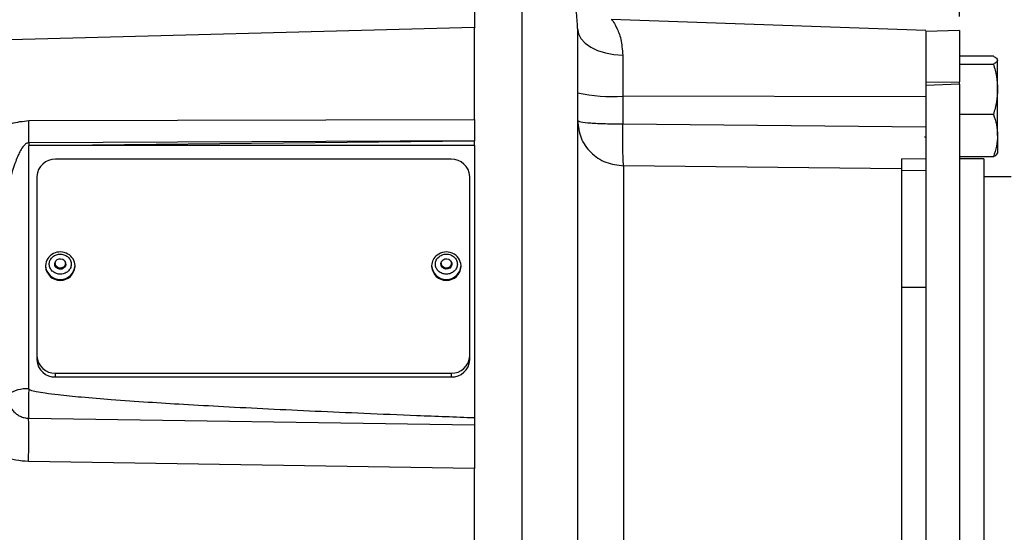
# Model space of a CAD drawing. Header units: inches. Extents: x 0.4 to 16.6, y 0.2 to 10.8.
# Tile 13 of 17: x 10.8 to 14.3, y 6.6 to 8.5. Entities that reach past the tile are written whole.
import ezdxf

# ---------------------------------------------------------------- set-up
doc = ezdxf.new("R2010")
doc.units = ezdxf.units.IN
doc.header["$MEASUREMENT"] = 0
doc.linetypes.add('CENTERX2', pattern=[0.8, 0.5, -0.1, 0.1, -0.1])
doc.layers.add('SLD-0', color=7, linetype='Continuous', lineweight=25)
doc.styles.add('SLDTEXTSTYLE0', font='TXT', dxfattribs={"width": 0.75})
doc.dimstyles.new('SLDDIMSTYLE0', dxfattribs={"dimtxt": 0.145833, "dimasz": 0.13, "dimexe": 0, "dimexo": 0.0625, "dimgap": 0.036458, "dimtad": 0, "dimtih": 1, "dimtoh": 1, "dimdec": 1, "dimlfac": 1.5, "dimrnd": 1e-09, "dimzin": 12, "dimdsep": 46, "dimtxsty": 'SLDTEXTSTYLE0', "dimsah": 1, "dimcen": 0.09, "dimadec": 0, "dimazin": 3, "dimtfac": 1, "dimtdec": 1, "dimtofl": 0, "dimtmove": 0, "dimatfit": 3, "dimfxl": 0, "dimfrac": 2, "dimtolj": 1, "dimtzin": 12, "dimarcsym": 0})

# ---------------------------------------------------------------- blocks, each defined once
blk = doc.blocks.new('_D_1')
at = {"layer": 'SLD-0', "color": 7}
for p, q in [((12.4649, 9.1307), (12.4649, 9.5551)), ((14.1903, 8.4689), (14.1903, 9.5551)), ((12.4649, 9.4301), (13.0226, 9.4301)), ((13.1947, 9.4301), (13.1503, 9.4301)), ((13.1503, 9.4301), (13.1503, 9.1984)), ((13.4102, 9.4301), (13.4546, 9.4301)), ((13.4546, 9.4301), (13.4546, 9.1984)), ((14.1903, 9.4301), (13.5822, 9.4301)), ((13.1503, 9.1984), (13.1947, 9.1984)), ((13.4546, 9.1984), (13.4102, 9.1984))]:
    blk.add_line(p, q, dxfattribs=at)
for points in [[(12.4649, 9.4301), (12.5949, 9.4101), (12.5949, 9.4501)], [(14.1903, 9.4301), (14.0603, 9.4501), (14.0603, 9.4101)]]:
    blk.add_solid(points, dxfattribs=at)
at = {"layer": 'SLD-0', "color": 7, "char_height": 0.14583, "attachment_point": 1, "style": 'SLDTEXTSTYLE0'}
for s, insert in [('2.6', (13.1678, 9.6477)), ('66', (13.1947, 9.3864))]:
    blk.add_mtext(s, dxfattribs=dict(at, insert=insert))
blk = doc.blocks.new('_D_2')
at = {"layer": 'SLD-0', "color": 7}
for p, q in [((7.8906, 7.9533), (7.8906, 10.0661)), ((12.4649, 9.1307), (12.4649, 10.0661)), ((7.8906, 9.9411), (9.9007, 9.9411)), ((10.0727, 9.9411), (10.0284, 9.9411)), ((10.0284, 9.9411), (10.0284, 9.7094)), ((10.396, 9.9411), (10.4403, 9.9411)), ((10.4403, 9.9411), (10.4403, 9.7094)), ((12.4649, 9.9411), (10.568, 9.9411)), ((10.0284, 9.7094), (10.0727, 9.7094)), ((10.4403, 9.7094), (10.396, 9.7094))]:
    blk.add_line(p, q, dxfattribs=at)
for points in [[(7.8906, 9.9411), (8.0206, 9.9211), (8.0206, 9.9611)], [(12.4649, 9.9411), (12.3349, 9.9611), (12.3349, 9.9211)]]:
    blk.add_solid(points, dxfattribs=at)
at = {"layer": 'SLD-0', "color": 7, "char_height": 0.14583, "attachment_point": 1, "style": 'SLDTEXTSTYLE0'}
for s, insert in [('6.9', (10.0997, 10.1587)), ('174', (10.0727, 9.8974))]:
    blk.add_mtext(s, dxfattribs=dict(at, insert=insert))
blk = doc.blocks.new('_D_3')
at = {"layer": 'SLD-0'}
for p, q in [((12.4649, 9.1307), (12.4649, 10.0661)), ((16.1576, 7.5499), (16.1576, 10.0661)), ((12.4649, 9.9411), (13.5502, 9.9411)), ((13.7222, 9.9411), (13.6779, 9.9411)), ((13.6779, 9.9411), (13.6779, 9.7094)), ((14.0455, 9.9411), (14.0899, 9.9411)), ((14.0899, 9.9411), (14.0899, 9.7094)), ((16.1576, 9.9411), (14.2175, 9.9411)), ((13.6779, 9.7094), (13.7222, 9.7094)), ((14.0899, 9.7094), (14.0455, 9.7094))]:
    blk.add_line(p, q, dxfattribs=at)
for points in [[(12.4649, 9.9411), (12.5949, 9.9211), (12.5949, 9.9611)], [(16.1576, 9.9411), (16.0276, 9.9611), (16.0276, 9.9211)]]:
    blk.add_solid(points, dxfattribs=at)
at = {"layer": 'SLD-0', "char_height": 0.14583, "attachment_point": 1, "style": 'SLDTEXTSTYLE0'}
for s, insert in [('5.5', (13.7492, 10.1587)), ('141', (13.7222, 9.8974))]:
    blk.add_mtext(s, dxfattribs=dict(at, insert=insert))

msp = doc.modelspace()

# ---------------------------------------------------------------- linework, layer by layer
at = {"color": 7, "linetype": 'Continuous', "lineweight": 25}
for p, q in [((12.4649, 8.7282), (12.4649, 8.4289)), ((14.071, 8.4191), (12.9512, 8.4582)), ((12.465, 8.4289), (10.2192, 8.3701)), ((14.1903, 8.4189), (14.0709, 8.4147)), ((14.0709, 8.4147), (14.0709, 8.2349)), ((14.1903, 8.4189), (14.1903, 8.2362)), ((12.9925, 8.3306), (12.9925, 8.1851)), ((14.3107, 8.327), (14.1903, 8.327)), ((14.3256, 8.2095), (14.3256, 8.313)), ((14.1903, 8.299), (14.3107, 8.299)), ((14.0709, 8.2349), (14.1903, 8.2362)), ((14.0709, 8.2349), (14.0709, 8.2233)), ((14.1903, 8.2271), (14.1903, 8.2362)), ((14.1903, 8.2271), (14.0709, 8.2233)), ((14.0709, 8.2233), (14.0709, 6.3183)), ((14.1903, 8.2271), (14.1903, 6.3197)), ((14.3256, 8.0446), (14.3256, 8.2095)), ((12.9925, 8.1851), (12.9925, 8.086)), ((14.0709, 8.1824), (12.9925, 8.1851)), ((10.8794, 8.0978), (12.4649, 8.1018)), ((12.4649, 8.1018), (12.4649, 8.1163)), ((14.3107, 8.1201), (14.1903, 8.1201)), ((12.9925, 8.086), (14.0709, 8.0759)), ((12.4649, 8.0263), (10.8794, 8.0186)), ((10.8794, 8.0094), (12.4649, 8.0263)), ((12.4649, 8.0094), (12.4649, 8.0263)), ((14.0657, 8.0401), (14.0709, 8.0401)), ((14.3256, 8.0446), (14.3256, 7.9814)), ((10.8794, 8.0186), (10.8794, 8.0094)), ((10.8794, 7.1428), (10.8794, 8.0094)), ((12.4649, 8.0094), (10.8794, 8.0094)), ((12.4649, 8.0094), (12.4649, 7.039)), ((12.3816, 7.96), (10.9749, 7.96)), ((13.9843, 7.9616), (14.0709, 7.9625)), ((14.3107, 7.9692), (14.1903, 7.9692)), ((14.2769, 7.9615), (14.1903, 7.9615)), ((14.2769, 7.9615), (14.2769, 6.2989)), ((12.9954, 7.9366), (12.9954, 6.5852)), ((13.9843, 7.9265), (12.9954, 7.9366)), ((13.9843, 7.9265), (13.9843, 6.5536)), ((14.0709, 7.9203), (13.9843, 7.9187)), ((10.9083, 7.8991), (10.9083, 7.2596)), ((12.4483, 7.2596), (12.4483, 7.8991)), ((14.3736, 7.8982), (14.2769, 7.8982)), ((10.9391, 7.5814), (10.9391, 7.5783)), ((10.9733, 7.5895), (10.9733, 7.5803)), ((11.0099, 7.5803), (11.0099, 7.5895)), ((11.0441, 7.5783), (11.0441, 7.5814)), ((12.3124, 7.5814), (12.3124, 7.5783)), ((12.3466, 7.5895), (12.3466, 7.5803)), ((12.3833, 7.5803), (12.3833, 7.5895)), ((12.4174, 7.5783), (12.4174, 7.5814)), ((14.0709, 7.5032), (13.9843, 7.5032)), ((10.9083, 7.2596), (10.9083, 7.246)), ((12.4483, 7.246), (12.4483, 7.2596)), ((10.9749, 7.1987), (12.3816, 7.1987)), ((10.9749, 7.1851), (10.9749, 7.1987)), ((10.9749, 7.1851), (12.3816, 7.1851)), ((12.3816, 7.1987), (12.3816, 7.1851)), ((10.8791, 7.0382), (12.4649, 7.015)), ((12.4649, 6.8586), (10.8786, 6.8838)), ((12.4649, 6.4414), (12.4649, 6.8586)), ((12.8316, 6.7315), (12.8316, 6.5228))]:
    msp.add_line(p, q, dxfattribs=at)
at = {"color": 8, "linetype": 'Continuous', "lineweight": 25}
msp.add_line((12.6336, 8.6923), (12.6336, 6.4361), dxfattribs=at)
at = {"color": 7, "linetype": 'Continuous', "lineweight": 25, "flags": 128}
for points in [[(12.8316, 8.4253), (12.8347, 8.4072), (12.8437, 8.3898), (12.8585, 8.3737), (12.8784, 8.3595), (12.9027, 8.3477), (12.9305, 8.3388), (12.9608, 8.333), (12.9925, 8.3306)], [(11.0009, 7.604), (11.0062, 7.5996), (11.0093, 7.5937), (11.0098, 7.5872), (11.0074, 7.581), (11.0027, 7.5762), (10.9962, 7.5733), (10.9891, 7.5729), (10.9823, 7.5751), (10.977, 7.5794), (10.9739, 7.5853), (10.9734, 7.5918), (10.9758, 7.598), (10.9805, 7.6029), (10.987, 7.6057), (10.9941, 7.6061), (11.0009, 7.604)], [(12.3533, 7.6025), (12.3597, 7.6056), (12.3668, 7.6062), (12.3736, 7.6043), (12.3791, 7.6001), (12.3825, 7.5943), (12.3832, 7.5878), (12.3811, 7.5816), (12.3765, 7.5765), (12.3702, 7.5735), (12.3631, 7.5729), (12.3562, 7.5748), (12.3507, 7.5789), (12.3474, 7.5847), (12.3467, 7.5912), (12.3488, 7.5975), (12.3533, 7.6025)], [(11.0085, 7.5961), (11.0107, 7.5913), (11.0111, 7.5843), (11.0086, 7.5777), (11.0035, 7.5725), (10.9966, 7.5694), (10.9889, 7.569), (10.9816, 7.5713), (10.9759, 7.576), (10.9726, 7.5823), (10.9721, 7.5893), (10.9746, 7.5959), (10.9747, 7.5961)], [(12.3818, 7.5961), (12.3838, 7.592), (12.3845, 7.585), (12.3823, 7.5783), (12.3774, 7.5729), (12.3706, 7.5696), (12.3629, 7.5689), (12.3556, 7.571), (12.3497, 7.5754), (12.3461, 7.5816), (12.3454, 7.5886), (12.3476, 7.5953), (12.3481, 7.5961)]]:
    msp.add_lwpolyline(points, dxfattribs=at)
at = {"color": 7, "linetype": 'Continuous', "lineweight": 25}
for centre, radius, start, end in [((12.9534, 8.7633), 0.5796, 257.8709, 273.8659), ((4.9938, 8.0582), 5.8858, 359.61482, 0.38518), ((10.9722, 7.896), 0.064, 87.5301, 177.2962), ((12.3844, 7.896), 0.064, 2.7038, 92.4699), ((10.9912, 7.578), 0.0522, 58.9084, 176.3183), ((10.997, 7.5806), 0.0471, 0.9019, 63.2549), ((12.3586, 7.581), 0.0461, 125.5312, 179.5451), ((12.3648, 7.5775), 0.0527, 4.2282, 128.8751), ((10.9916, 7.5816), 0.0526, 183.5871, 356.4129), ((12.3649, 7.5815), 0.0526, 183.5645, 356.4355), ((10.9722, 7.2626), 0.064, 182.7038, 272.4699), ((12.3844, 7.2626), 0.064, 267.5301, 357.2962), ((10.9722, 7.249), 0.064, 182.7038, 272.4699), ((12.3844, 7.249), 0.064, 267.5301, 357.2962), ((10.8723, 7.0233), 0.1197, 86.5889, 124.0881), ((7.0196, 6.975), 3.86, 358.6465, 0.9381)]:
    msp.add_arc(centre, radius, start, end, dxfattribs=at)
at = {"color": 8, "linetype": 'Continuous', "lineweight": 25}
for centre, start, end in [((10.9916, 7.5847), 183.6262, 356.3738), ((12.3649, 7.5847), 183.6284, 356.3716)]:
    msp.add_arc(centre, 0.0526, start, end, dxfattribs=at)
for points, knots in [([(12.8316, 8.4253), (12.8313, 8.4364), (12.8307, 8.4594), (12.8257, 8.4964), (12.8179, 8.5294), (12.8136, 8.54), (12.8117, 8.5445)], [0, 0, 0, 0, 0.1755438, 0.3610622, 0.7221444, 1, 1, 1, 1]), ([(12.9529, 8.4562), (12.9538, 8.4559), (12.956, 8.4552), (12.9703, 8.4308), (12.9872, 8.3905), (12.9907, 8.3506), (12.9925, 8.3306)], [0, 0, 0, 0, 0.1944782, 0.4632895, 0.7321919, 1, 1, 1, 1])]:
    msp.add_open_spline(points, degree=3, knots=knots, dxfattribs=at)
at = {"color": 7, "linetype": 'Continuous', "lineweight": 25}
for points, knots in [([(12.4649, 8.1163), (12.4649, 8.1426), (12.4649, 8.1953), (12.4649, 8.2693), (12.4649, 8.3335), (12.4649, 8.3844), (12.4649, 8.4165), (12.4649, 8.4307), (12.4649, 8.4278), (12.4649, 8.4273)], [0, 0, 0, 0, 0.160952, 0.321904, 0.482856, 0.6438079, 0.8047599, 0.9657119, 1, 1, 1, 1]), ([(12.8316, 8.4253), (12.8316, 8.4164), (12.8316, 8.3988), (12.8316, 8.357), (12.8316, 8.3035), (12.8316, 8.2287), (12.8316, 8.1282), (12.8316, 7.9966), (12.8316, 7.8455), (12.8316, 7.678), (12.8316, 7.4974), (12.8316, 7.3087), (12.8316, 7.1161), (12.8316, 6.9235), (12.8316, 6.795), (12.8316, 6.7315)], [0, 0, 0, 0, 0.059097, 0.118196, 0.180123, 0.242056, 0.327304, 0.413348, 0.500028, 0.586704, 0.672748, 0.758001, 0.840528, 0.921239, 1, 1, 1, 1]), ([(14.0709, 8.418), (14.0709, 8.4181), (14.0709, 8.4182), (14.0709, 8.4073), (14.0709, 8.3871), (14.0709, 8.3579), (14.0709, 8.3215), (14.0709, 8.2788), (14.0709, 8.2478), (14.0709, 8.2313), (14.0709, 8.2311)], [0, 0, 0, 0, 0.096876, 0.247152, 0.397428, 0.547705, 0.697981, 0.848257, 0.998533, 1, 1, 1, 1]), ([(14.3107, 8.327), (14.3149, 8.3247), (14.3233, 8.3201), (14.3248, 8.3153), (14.3256, 8.313)], [0, 0, 0, 0, 0.495458, 1, 1, 1, 1]), ([(14.3256, 8.313), (14.3249, 8.3106), (14.3233, 8.3059), (14.315, 8.3013), (14.3107, 8.299)], [0, 0, 0, 0, 0.4945107, 1, 1, 1, 1]), ([(14.3107, 8.299), (14.3149, 8.2844), (14.3233, 8.2551), (14.3248, 8.2248), (14.3256, 8.2095)], [0, 0, 0, 0, 0.495458, 1, 1, 1, 1]), ([(14.3256, 8.2095), (14.3249, 8.1945), (14.3233, 8.1642), (14.315, 8.1349), (14.3107, 8.1201)], [0, 0, 0, 0, 0.4945107, 1, 1, 1, 1]), ([(10.6672, 7.9861), (10.6809, 8.0003), (10.7081, 8.0286), (10.7599, 8.0633), (10.8166, 8.0913), (10.8585, 8.0956), (10.8794, 8.0978)], [0, 0, 0, 0, 0.250221, 0.499617, 0.749828, 1, 1, 1, 1]), ([(12.4649, 8.1018), (12.4649, 8.0888), (12.4649, 8.0629), (12.4649, 8.0385), (12.4649, 8.0263)], [0, 0, 0, 0, 0.498332, 1, 1, 1, 1]), ([(14.3107, 8.1201), (14.3149, 8.1078), (14.3233, 8.0831), (14.3248, 8.0575), (14.3256, 8.0446)], [0, 0, 0, 0, 0.495458, 1, 1, 1, 1]), ([(12.9954, 7.9366), (12.9949, 7.9423), (12.9939, 7.9541), (12.9928, 7.9899), (12.9923, 8.0351), (12.9924, 8.0693), (12.9925, 8.086)], [0, 0, 0, 0, 0.243896, 0.5, 0.756104, 1, 1, 1, 1]), ([(14.3256, 8.0446), (14.3249, 8.032), (14.3233, 8.0064), (14.315, 7.9817), (14.3107, 7.9692)], [0, 0, 0, 0, 0.494511, 1, 1, 1, 1]), ([(10.8794, 8.0186), (10.8779, 8.0185), (10.8748, 8.0182), (10.8703, 8.0161), (10.8657, 8.0127), (10.8581, 8.0048), (10.8501, 7.9918), (10.8409, 7.973), (10.8319, 7.9507), (10.8231, 7.9248), (10.8151, 7.8978), (10.8108, 7.8802), (10.8087, 7.8716)], [0, 0, 0, 0, 0.026041, 0.054674, 0.087614, 0.126006, 0.251224, 0.358574, 0.501003, 0.680493, 0.843924, 1, 1, 1, 1]), ([(13.9843, 7.9616), (13.9843, 7.9506), (13.9843, 7.9354), (13.9843, 7.9284), (13.9843, 7.9265)], [0, 0, 0, 0, 0.7213594, 1, 1, 1, 1]), ([(14.3107, 7.9692), (14.3149, 7.9714), (14.3233, 7.976), (14.3248, 7.9808), (14.3256, 7.9832)], [0, 0, 0, 0, 0.495458, 1, 1, 1, 1]), ([(10.9718, 7.556), (10.9678, 7.5586), (10.9617, 7.5628), (10.9563, 7.5709), (10.9534, 7.5777), (10.9522, 7.585), (10.9528, 7.5944), (10.957, 7.6054), (10.9654, 7.6141), (10.9741, 7.6191), (10.9817, 7.6217), (10.9896, 7.6228), (10.9999, 7.6224), (11.0069, 7.6195), (11.0114, 7.6177)], [0, 0, 0, 0, 0.119721, 0.184803, 0.25, 0.315082, 0.380279, 0.5, 0.619721, 0.684803, 0.75, 0.815082, 0.880279, 1, 1, 1, 1]), ([(11.0114, 7.6177), (11.0154, 7.615), (11.0216, 7.6108), (11.027, 7.6028), (11.0298, 7.5959), (11.031, 7.5886), (11.0305, 7.5793), (11.0262, 7.5683), (11.0178, 7.5595), (11.0091, 7.5545), (11.0015, 7.5519), (10.9936, 7.5508), (10.9833, 7.5512), (10.9763, 7.5541), (10.9718, 7.556)], [0, 0, 0, 0, 0.119721, 0.184803, 0.25, 0.315082, 0.380279, 0.5, 0.619721, 0.684803, 0.75, 0.815082, 0.880279, 1, 1, 1, 1]), ([(12.3897, 7.5591), (12.3855, 7.5566), (12.3791, 7.5528), (12.369, 7.551), (12.361, 7.551), (12.3531, 7.5524), (12.3437, 7.5562), (12.3339, 7.5636), (12.3278, 7.5739), (12.3257, 7.5831), (12.3257, 7.5904), (12.3273, 7.5976), (12.3313, 7.6063), (12.3367, 7.6113), (12.3402, 7.6145)], [0, 0, 0, 0, 0.119721, 0.184803, 0.25, 0.315082, 0.380279, 0.5, 0.619721, 0.684803, 0.75, 0.815082, 0.880279, 1, 1, 1, 1]), ([(12.3402, 7.6145), (12.3443, 7.617), (12.3507, 7.6208), (12.3609, 7.6226), (12.3689, 7.6226), (12.3768, 7.6212), (12.3862, 7.6174), (12.396, 7.61), (12.4021, 7.5997), (12.4042, 7.5905), (12.4042, 7.5832), (12.4025, 7.576), (12.3986, 7.5673), (12.3932, 7.5623), (12.3897, 7.5591)], [0, 0, 0, 0, 0.119721, 0.184803, 0.25, 0.315082, 0.380279, 0.5, 0.619721, 0.684803, 0.75, 0.815082, 0.880279, 1, 1, 1, 1]), ([(10.8786, 6.8838), (10.8634, 6.8849), (10.8331, 6.8871), (10.7895, 6.9011), (10.7493, 6.9226), (10.7142, 6.9518), (10.6858, 6.9874), (10.666, 7.0281), (10.6549, 7.072), (10.6561, 7.1017), (10.6567, 7.1166)], [0, 0, 0, 0, 0.125142, 0.250419, 0.375167, 0.500702, 0.626162, 0.750639, 0.875531, 1, 1, 1, 1]), ([(10.8052, 7.1224), (10.805, 7.1174), (10.8046, 7.107), (10.808, 7.0912), (10.8143, 7.0767), (10.8236, 7.0636), (10.835, 7.053), (10.8486, 7.0448), (10.8634, 7.0395), (10.8739, 7.0386), (10.8791, 7.0382)], [0, 0, 0, 0, 0.122518, 0.250162, 0.383182, 0.50013, 0.630923, 0.750209, 0.875321, 1, 1, 1, 1]), ([(12.4649, 7.039), (12.3966, 7.0417), (12.2652, 7.0467), (12.0764, 7.0546), (11.9004, 7.0624), (11.734, 7.0703), (11.5776, 7.0784), (11.4351, 7.0864), (11.3021, 7.0946), (11.181, 7.103), (11.0742, 7.1116), (10.9959, 7.1193), (10.9423, 7.126), (10.9096, 7.1314), (10.8904, 7.1357), (10.8819, 7.1395), (10.88, 7.1413), (10.8795, 7.1422), (10.8794, 7.1426), (10.8794, 7.1428)], [0, 0, 0, 0, 0.1288933, 0.2475797, 0.3560596, 0.4608365, 0.5613974, 0.6510692, 0.729854, 0.8124305, 0.8797571, 0.9318492, 0.9607868, 0.9816138, 0.9944274, 0.9979621, 0.9991116, 0.9995759, 1, 1, 1, 1]), ([(12.4649, 7.039), (12.4649, 7.0343), (12.4649, 7.0248), (12.4649, 7.0182), (12.4649, 7.015)], [0, 0, 0, 0, 0.499969, 1, 1, 1, 1]), ([(12.4649, 7.015), (12.4649, 7.0063), (12.4649, 6.9889), (12.4649, 6.9502), (12.4649, 6.9059), (12.4649, 6.8744), (12.4649, 6.8586)], [0, 0, 0, 0, 0.2495239, 0.4993542, 0.7493402, 1, 1, 1, 1])]:
    msp.add_open_spline(points, degree=3, knots=knots, dxfattribs=at)
for points in [[(12.8316, 8.0976), (12.8341, 8.0767), (12.839, 8.035), (12.8767, 7.9821), (12.9307, 7.9447), (12.9738, 7.9393), (12.9954, 7.9366)], [(12.8316, 8.0976), (12.834, 8.0961), (12.8388, 8.0931), (12.8757, 8.0893), (12.9287, 8.0866), (12.9712, 8.0862), (12.9925, 8.086)], [(10.8794, 7.1428), (10.8792, 7.1333), (10.8787, 7.1143), (10.8785, 7.084), (10.8786, 7.0567), (10.879, 7.0444), (10.8791, 7.0382)]]:
    msp.add_open_spline(points, degree=3, dxfattribs=at)
at = {"layer": 'SLD-0', "color": 7, "linetype": 'CENTERX2', "lineweight": 18, "ltscale": 2.666667}
msp.add_line((12.4649, 9.0807), (12.4649, 3.5869), dxfattribs=at)

# ---------------------------------------------------------------- dimensions: what is measured, and where the dimension line sits
at = {"layer": 'SLD-0', "color": 7}
for base, p1, picture, middle in [((12.4649, 9.9411), (7.8906, 7.9033), '_D_2', (10.2344, 9.9411)), ((12.4649, 9.4301), (14.1903, 8.4189), '_D_1', (13.3024, 9.4301))]:
    dim = msp.add_linear_dim(base=base, p1=p1, p2=(12.4649, 9.0807), dimstyle='SLDDIMSTYLE0', dxfattribs=at)
    dim.commit()
    dim.dimension.update_dxf_attribs({"geometry": picture, "text_midpoint": middle, "dimtype": 160})
at = {"layer": 'SLD-0'}
dim = msp.add_linear_dim(base=(12.4649, 9.9411), p1=(16.1576, 7.4999), p2=(12.4649, 9.0807), dimstyle='SLDDIMSTYLE0', dxfattribs=at)
dim.commit()
dim.dimension.update_dxf_attribs({"geometry": '_D_3', "text_midpoint": (13.8839, 9.9411), "dimtype": 160})

doc.saveas('drawing.dxf')
